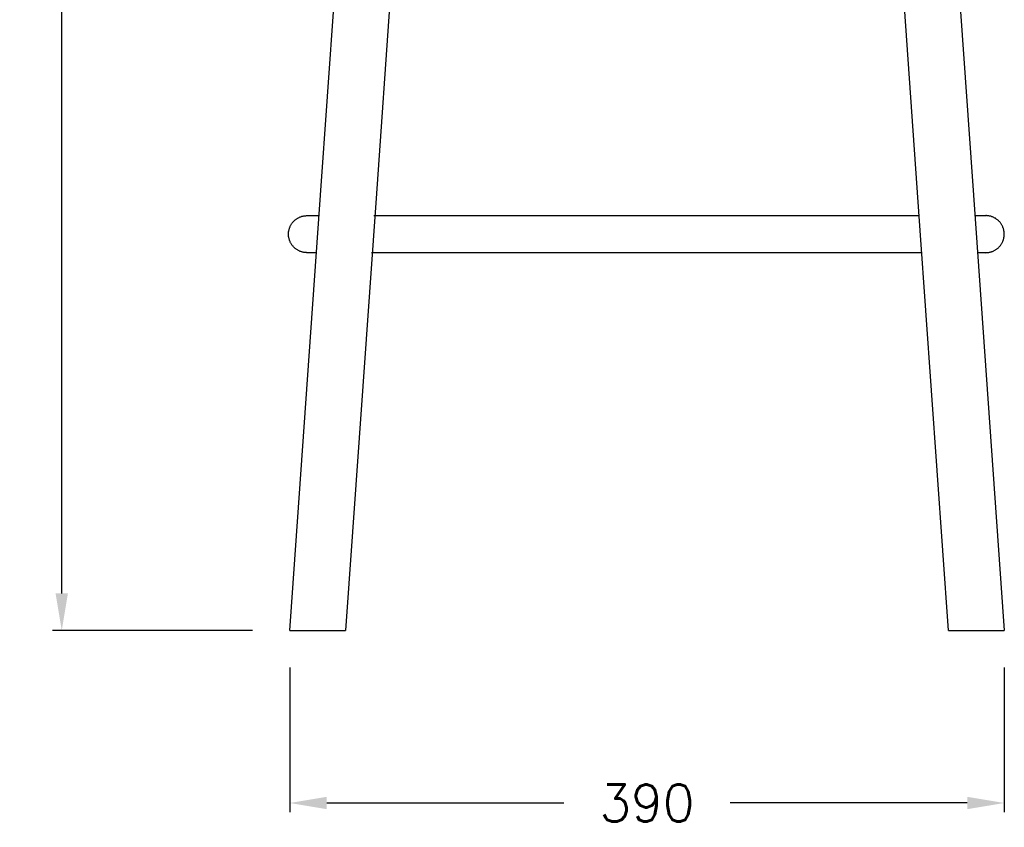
# Model space of a CAD drawing. Extents: x 27574 to 28855, y 11051 to 12487.
# Tile 1 of 6: x 27574 to 28105, y 11056 to 11492. Entities that reach past the tile are written whole.
import ezdxf

# ---------------------------------------------------------------- set-up
doc = ezdxf.new("R2010")
doc.units = 0
doc.header["$LTSCALE"] = 0.5
doc.layers.get('DEFPOINTS').update_dxf_attribs({"linetype": 'CONTINUOUS'})
doc.layers.add('2D$Visibile$Curve', color=7, linetype='CONTINUOUS', lineweight=25, true_color=0x000000)
doc.layers.add('2D$Visibile$Tangenti', color=252, linetype='CONTINUOUS', lineweight=20, true_color=0x696969)
doc.styles.get("Standard").update_dxf_attribs({"font": 'txt.shx', "bigfont": 'bigfont.shx'})
doc.dimstyles.new('STANDARD_ACAD', dxfattribs={"dimtxt": 0.18, "dimasz": 0.18, "dimexe": 0.18, "dimexo": 0.0625, "dimgap": 0.09, "dimtad": 0, "dimtih": 1, "dimtoh": 1, "dimdec": 4, "dimzin": 0, "dimdsep": 46, "dimtxsty": 'Standard', "dimcen": 0.09, "dimadec": 0, "dimazin": 0, "dimtfac": 1, "dimtdec": 4, "dimtofl": 0, "dimtmove": 0, "dimatfit": 3, "dimfxl": 1, "dimtolj": 1, "dimtzin": 0, "dimarcsym": 0})

# ---------------------------------------------------------------- blocks, each defined once
blk = doc.blocks.new('*D364')
at = {"layer": '2D$Visibile$Tangenti', "color": 0, "lineweight": -2, "transparency": 16777216}
for p, q in [((27780.18, 11927.75), (27591.42, 11927.75)), ((27596.42, 11907.75), (27596.42, 11574.85)), ((27596.42, 11181.95), (27596.42, 11514.85)), ((27699.53, 11161.95), (27591.42, 11161.95))]:
    blk.add_line(p, q, dxfattribs=at)
at = {"layer": '2D$Visibile$Tangenti', "color": 0, "transparency": 16777216}
for points in [[(27593.09, 11907.75), (27599.75, 11907.75), (27596.42, 11927.75)], [(27593.09, 11181.95), (27599.75, 11181.95), (27596.42, 11161.95)]]:
    blk.add_solid(points, dxfattribs=at)
at = {"layer": 'DEFPOINTS', "color": 0, "transparency": 16777216}
for p in [(27596.42, 11927.75), (27800.18, 11927.75), (27719.53, 11161.95)]:
    blk.add_point(p, dxfattribs=at)
at = {"layer": '2D$Visibile$Tangenti', "color": 0, "transparency": 16777216, "insert": (27596.42, 11544.85), "char_height": 20, "attachment_point": 5}
blk.add_mtext('\\A1;770', dxfattribs=at)
blk = doc.blocks.new('*D365')
at = {"layer": '2D$Visibile$Tangenti', "color": 0, "lineweight": -2, "transparency": 16777216}
for p, q in [((27719.53, 11141.95), (27719.53, 11063.84)), ((28105.5, 11141.95), (28105.5, 11063.84)), ((27739.53, 11068.84), (27867.51, 11068.84)), ((28085.5, 11068.84), (27957.51, 11068.84))]:
    blk.add_line(p, q, dxfattribs=at)
at = {"layer": '2D$Visibile$Tangenti', "color": 0, "transparency": 16777216}
for points in [[(27739.53, 11072.17), (27739.53, 11065.5), (27719.53, 11068.84)], [(28085.5, 11072.17), (28085.5, 11065.5), (28105.5, 11068.84)]]:
    blk.add_solid(points, dxfattribs=at)
at = {"layer": 'DEFPOINTS', "color": 0, "transparency": 16777216}
for p in [(27719.53, 11161.95), (28105.5, 11161.95), (28105.5, 11068.84)]:
    blk.add_point(p, dxfattribs=at)
at = {"layer": '2D$Visibile$Tangenti', "color": 0, "transparency": 16777216, "insert": (27912.51, 11068.84), "char_height": 20, "attachment_point": 5}
blk.add_mtext('\\A1;390', dxfattribs=at)

msp = doc.modelspace()

# ---------------------------------------------------------------- linework, layer by layer
at = {"layer": '2D$Visibile$Curve', "color": 0}
for p, q in [((27736.18, 11396.95), (27764.29, 11793.72)), ((28060.73, 11793.72), (28088.84, 11396.95)), ((27790.11, 11733.1), (27766.38, 11397.95)), ((28060.05, 11377.95), (28034.91, 11733.1)), ((27719.53, 11161.95), (27736.18, 11396.95)), ((27766.38, 11397.95), (27749.7, 11161.95)), ((28088.84, 11396.95), (28105.5, 11161.95)), ((27726.18, 11385.58), (27726.51, 11385.67)), ((27726.51, 11385.67), (27726.84, 11385.74)), ((27726.84, 11385.74), (27727.18, 11385.81)), ((27727.18, 11385.81), (27727.52, 11385.86)), ((27727.52, 11385.86), (27727.86, 11385.9)), ((27727.86, 11385.9), (27728.2, 11385.93)), ((27728.2, 11385.93), (27728.54, 11385.95)), ((27728.54, 11385.95), (27728.88, 11385.95)), ((27728.88, 11385.95), (27728.9, 11385.95)), ((27728.9, 11385.95), (27728.95, 11385.95)), ((27728.95, 11385.95), (27735.4, 11385.95)), ((27765.06, 11385.95), (27795.98, 11385.95)), ((27795.98, 11385.95), (27912.17, 11385.95)), ((27912.17, 11385.95), (28059.49, 11385.97)), ((28089.62, 11385.95), (28095.19, 11385.95)), ((28095.19, 11385.95), (28095.39, 11385.95)), ((28095.39, 11385.95), (28095.44, 11385.95)), ((28095.44, 11385.95), (28095.46, 11385.95)), ((28095.8, 11385.95), (28095.46, 11385.95)), ((28096.14, 11385.93), (28095.8, 11385.95)), ((28096.48, 11385.9), (28096.14, 11385.93)), ((28096.82, 11385.86), (28096.48, 11385.9)), ((28097.16, 11385.81), (28096.82, 11385.86)), ((28097.5, 11385.74), (28097.16, 11385.81)), ((28097.83, 11385.67), (28097.5, 11385.74)), ((28098.16, 11385.58), (28097.83, 11385.67)), ((27719.85, 11380.25), (27720, 11380.55)), ((27720, 11380.55), (27720.16, 11380.85)), ((27720.16, 11380.85), (27720.33, 11381.15)), ((27720.33, 11381.15), (27720.52, 11381.44)), ((27720.52, 11381.44), (27720.71, 11381.72)), ((27720.71, 11381.72), (27720.91, 11381.99)), ((27720.91, 11381.99), (27721.12, 11382.26)), ((27721.12, 11382.26), (27721.34, 11382.52)), ((27721.34, 11382.52), (27721.57, 11382.78)), ((27721.57, 11382.78), (27721.81, 11383.02)), ((27721.81, 11383.02), (27722.05, 11383.26)), ((27722.05, 11383.26), (27722.31, 11383.49)), ((27722.31, 11383.49), (27722.57, 11383.71)), ((27722.57, 11383.71), (27722.84, 11383.92)), ((27722.84, 11383.92), (27723.11, 11384.12)), ((27723.11, 11384.12), (27723.39, 11384.31)), ((27723.39, 11384.31), (27723.68, 11384.5)), ((27723.68, 11384.5), (27723.98, 11384.67)), ((27723.98, 11384.67), (27724.28, 11384.83)), ((27724.28, 11384.83), (27724.58, 11384.98)), ((27724.58, 11384.98), (27724.89, 11385.12)), ((27724.89, 11385.12), (27725.21, 11385.25)), ((27725.21, 11385.25), (27725.53, 11385.37)), ((27725.53, 11385.37), (27725.85, 11385.48)), ((27725.85, 11385.48), (27726.18, 11385.58)), ((28098.49, 11385.48), (28098.16, 11385.58)), ((28098.81, 11385.37), (28098.49, 11385.48)), ((28099.13, 11385.25), (28098.81, 11385.37)), ((28099.44, 11385.12), (28099.13, 11385.25)), ((28099.76, 11384.98), (28099.44, 11385.12)), ((28100.06, 11384.83), (28099.76, 11384.98)), ((28100.36, 11384.67), (28100.06, 11384.83)), ((28100.66, 11384.5), (28100.36, 11384.67)), ((28100.95, 11384.31), (28100.66, 11384.5)), ((28101.23, 11384.12), (28100.95, 11384.31)), ((28101.5, 11383.92), (28101.23, 11384.12)), ((28101.77, 11383.71), (28101.5, 11383.92)), ((28102.03, 11383.49), (28101.77, 11383.71)), ((28102.29, 11383.26), (28102.03, 11383.49)), ((28102.53, 11383.02), (28102.29, 11383.26)), ((28102.77, 11382.78), (28102.53, 11383.02)), ((28103, 11382.52), (28102.77, 11382.78)), ((28103.22, 11382.26), (28103, 11382.52)), ((28103.43, 11381.99), (28103.22, 11382.26)), ((28103.63, 11381.72), (28103.43, 11381.99)), ((28103.82, 11381.44), (28103.63, 11381.72)), ((28104.01, 11381.15), (28103.82, 11381.44)), ((28104.18, 11380.85), (28104.01, 11381.15)), ((28104.34, 11380.55), (28104.18, 11380.85)), ((28104.49, 11380.25), (28104.34, 11380.55)), ((27718.88, 11376.29), (27718.9, 11376.63)), ((27718.88, 11375.95), (27718.88, 11376.29)), ((27718.88, 11375.61), (27718.88, 11375.95)), ((27718.9, 11375.27), (27718.88, 11375.61)), ((27718.9, 11376.63), (27718.93, 11376.97)), ((27718.93, 11374.93), (27718.9, 11375.27)), ((27718.93, 11376.97), (27718.97, 11377.31)), ((27718.97, 11377.31), (27719.02, 11377.65)), ((27719.02, 11377.65), (27719.09, 11377.99)), ((27719.09, 11377.99), (27719.16, 11378.32)), ((27719.16, 11378.32), (27719.25, 11378.65)), ((27719.25, 11378.65), (27719.35, 11378.98)), ((27719.35, 11378.98), (27719.46, 11379.3)), ((27719.46, 11379.3), (27719.58, 11379.62)), ((27719.58, 11379.62), (27719.71, 11379.94)), ((27719.71, 11379.94), (27719.85, 11380.25)), ((28075.32, 11161.95), (28060.05, 11377.95)), ((28104.63, 11379.94), (28104.49, 11380.25)), ((28104.76, 11379.62), (28104.63, 11379.94)), ((28104.88, 11379.3), (28104.76, 11379.62)), ((28104.99, 11378.98), (28104.88, 11379.3)), ((28105.09, 11378.65), (28104.99, 11378.98)), ((28105.18, 11378.32), (28105.09, 11378.65)), ((28105.25, 11377.99), (28105.18, 11378.32)), ((28105.32, 11377.65), (28105.25, 11377.99)), ((28105.37, 11377.31), (28105.32, 11377.65)), ((28105.41, 11376.97), (28105.37, 11377.31)), ((28105.44, 11376.63), (28105.41, 11376.97)), ((28105.41, 11374.93), (28105.44, 11375.27)), ((28105.46, 11376.29), (28105.44, 11376.63)), ((28105.44, 11375.27), (28105.46, 11375.61)), ((28105.46, 11375.95), (28105.46, 11376.29)), ((28105.46, 11375.61), (28105.46, 11375.95)), ((27718.97, 11374.59), (27718.93, 11374.93)), ((27719.02, 11374.25), (27718.97, 11374.59)), ((27719.09, 11373.92), (27719.02, 11374.25)), ((27719.16, 11373.58), (27719.09, 11373.92)), ((27719.25, 11373.25), (27719.16, 11373.58)), ((27719.35, 11372.93), (27719.25, 11373.25)), ((27719.46, 11372.6), (27719.35, 11372.93)), ((27719.58, 11372.28), (27719.46, 11372.6)), ((27719.71, 11371.97), (27719.58, 11372.28)), ((27719.85, 11371.66), (27719.71, 11371.97)), ((27720, 11371.35), (27719.85, 11371.66)), ((27720.16, 11371.05), (27720, 11371.35)), ((27720.33, 11370.76), (27720.16, 11371.05)), ((27720.52, 11370.47), (27720.33, 11370.76)), ((27720.71, 11370.18), (27720.52, 11370.47)), ((27720.91, 11369.91), (27720.71, 11370.18)), ((27721.12, 11369.64), (27720.91, 11369.91)), ((28103.22, 11369.64), (28103.43, 11369.91)), ((28103.43, 11369.91), (28103.63, 11370.18)), ((28103.63, 11370.18), (28103.82, 11370.47)), ((28103.82, 11370.47), (28104.01, 11370.76)), ((28104.01, 11370.76), (28104.18, 11371.05)), ((28104.18, 11371.05), (28104.34, 11371.35)), ((28104.34, 11371.35), (28104.49, 11371.66)), ((28104.49, 11371.66), (28104.63, 11371.97)), ((28104.63, 11371.97), (28104.76, 11372.28)), ((28104.76, 11372.28), (28104.88, 11372.6)), ((28104.88, 11372.6), (28104.99, 11372.93)), ((28104.99, 11372.93), (28105.09, 11373.25)), ((28105.09, 11373.25), (28105.18, 11373.58)), ((28105.18, 11373.58), (28105.25, 11373.92)), ((28105.25, 11373.92), (28105.32, 11374.25)), ((28105.32, 11374.25), (28105.37, 11374.59)), ((28105.37, 11374.59), (28105.41, 11374.93)), ((27721.34, 11369.38), (27721.12, 11369.64)), ((27721.57, 11369.13), (27721.34, 11369.38)), ((27721.81, 11368.88), (27721.57, 11369.13)), ((27722.05, 11368.64), (27721.81, 11368.88)), ((27722.31, 11368.41), (27722.05, 11368.64)), ((27722.57, 11368.19), (27722.31, 11368.41)), ((27722.84, 11367.98), (27722.57, 11368.19)), ((27723.11, 11367.78), (27722.84, 11367.98)), ((27723.39, 11367.59), (27723.11, 11367.78)), ((27723.68, 11367.41), (27723.39, 11367.59)), ((27723.98, 11367.23), (27723.68, 11367.41)), ((27724.28, 11367.07), (27723.98, 11367.23)), ((27724.58, 11366.92), (27724.28, 11367.07)), ((27724.89, 11366.78), (27724.58, 11366.92)), ((27725.21, 11366.65), (27724.89, 11366.78)), ((27725.53, 11366.53), (27725.21, 11366.65)), ((27725.85, 11366.42), (27725.53, 11366.53)), ((27726.18, 11366.32), (27725.85, 11366.42)), ((27726.51, 11366.24), (27726.18, 11366.32)), ((27726.84, 11366.16), (27726.51, 11366.24)), ((27727.18, 11366.1), (27726.84, 11366.16)), ((27727.52, 11366.04), (27727.18, 11366.1)), ((27727.86, 11366), (27727.52, 11366.04)), ((27728.2, 11365.97), (27727.86, 11366)), ((27728.54, 11365.96), (27728.2, 11365.97)), ((27728.88, 11365.95), (27728.54, 11365.96)), ((27728.99, 11365.95), (27728.88, 11365.95)), ((27729.09, 11365.95), (27728.99, 11365.95)), ((27733.98, 11365.95), (27729.09, 11365.95)), ((27795.98, 11365.95), (27763.64, 11365.95)), ((27912.17, 11365.95), (27795.98, 11365.95)), ((28028.36, 11365.95), (27912.17, 11365.95)), ((28060.9, 11365.95), (28028.36, 11365.95)), ((28095.35, 11365.95), (28091.04, 11365.95)), ((28095.46, 11365.95), (28095.35, 11365.95)), ((28095.46, 11365.95), (28095.8, 11365.96)), ((28095.8, 11365.96), (28096.14, 11365.97)), ((28096.14, 11365.97), (28096.48, 11366)), ((28096.48, 11366), (28096.82, 11366.04)), ((28096.82, 11366.04), (28097.16, 11366.1)), ((28097.16, 11366.1), (28097.5, 11366.16)), ((28097.5, 11366.16), (28097.83, 11366.24)), ((28097.83, 11366.24), (28098.16, 11366.32)), ((28098.16, 11366.32), (28098.49, 11366.42)), ((28098.49, 11366.42), (28098.81, 11366.53)), ((28098.81, 11366.53), (28099.13, 11366.65)), ((28099.13, 11366.65), (28099.44, 11366.78)), ((28099.44, 11366.78), (28099.76, 11366.92)), ((28099.76, 11366.92), (28100.06, 11367.07)), ((28100.06, 11367.07), (28100.36, 11367.23)), ((28100.36, 11367.23), (28100.66, 11367.41)), ((28100.66, 11367.41), (28100.95, 11367.59)), ((28100.95, 11367.59), (28101.23, 11367.78)), ((28101.23, 11367.78), (28101.5, 11367.98)), ((28101.5, 11367.98), (28101.77, 11368.19)), ((28101.77, 11368.19), (28102.03, 11368.41)), ((28102.03, 11368.41), (28102.29, 11368.64)), ((28102.29, 11368.64), (28102.53, 11368.88)), ((28102.53, 11368.88), (28102.77, 11369.13)), ((28102.77, 11369.13), (28103, 11369.38)), ((28103, 11369.38), (28103.22, 11369.64)), ((27719.53, 11161.95), (27749.7, 11161.95)), ((28075.32, 11161.95), (28105.5, 11161.95))]:
    msp.add_line(p, q, dxfattribs=at)

# ---------------------------------------------------------------- dimensions: what is measured, and where the dimension line sits
at = {"layer": '2D$Visibile$Tangenti'}
dim = msp.add_linear_dim(base=(27596.42, 11927.75), p1=(27719.53, 11161.95), p2=(27800.18, 11927.75), angle=90, text='770', dimstyle='STANDARD_ACAD', override={"dimtxt": 20, "dimasz": 20, "dimexe": 5, "dimexo": 20, "dimgap": 20, "dimdec": 0, "dimcen": 5, "dimtdec": 0, "dimtmove": 2}, dxfattribs=at)
dim.commit()
dim.dimension.update_dxf_attribs({"geometry": '*D364', "text_midpoint": (27596.42, 11544.85)})
dim = msp.add_linear_dim(base=(28105.5, 11068.84), p1=(27719.53, 11161.95), p2=(28105.5, 11161.95), text='390', dimstyle='STANDARD_ACAD', override={"dimtxt": 20, "dimasz": 20, "dimexe": 5, "dimexo": 20, "dimgap": 20, "dimdec": 0, "dimcen": 5, "dimtdec": 0, "dimtmove": 2}, dxfattribs=at)
dim.commit()
dim.dimension.update_dxf_attribs({"geometry": '*D365', "text_midpoint": (27912.51, 11068.84)})

doc.saveas('drawing.dxf')
